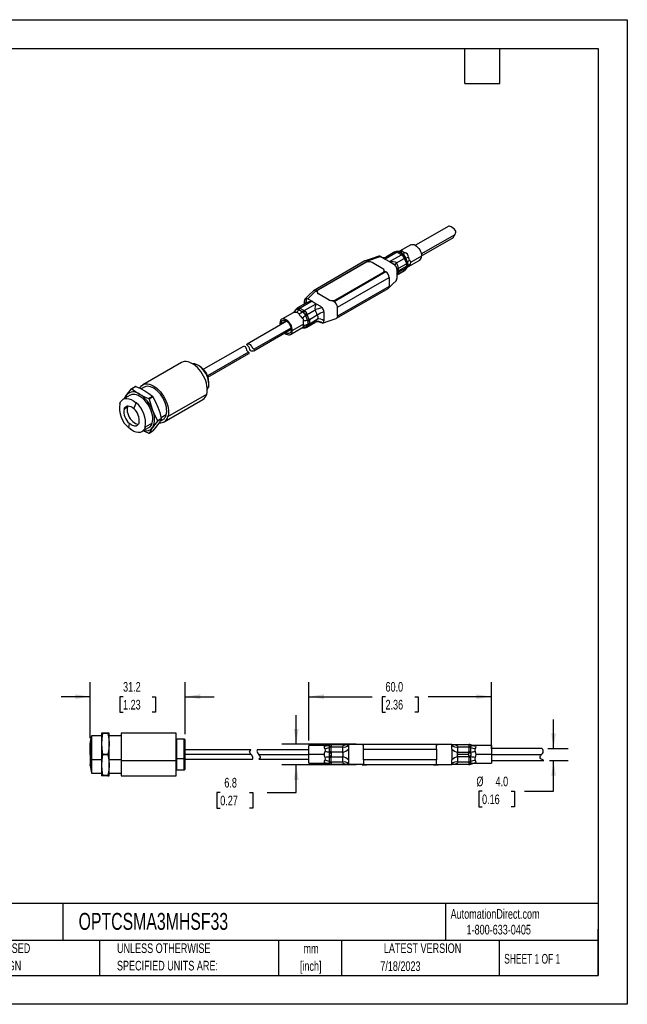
# Model space of a CAD drawing. Header units: millimetres. Extents: x 0 to 419, y 0 to 324.
# Tile 2 of 2: x 219 to 419, y 0 to 324. Entities that reach past the tile are written whole.
import ezdxf

# ---------------------------------------------------------------- set-up
doc = ezdxf.new("R2010")
doc.units = ezdxf.units.MM
doc.header["$LTSCALE"] = 1.5
doc.linetypes.add('CENTERX2', pattern=[20.32, 12.7, -2.54, 2.54, -2.54])
doc.layers.add('DIMENSIONS', color=140, linetype='Continuous', lineweight=25)
doc.layers.add('TEXT', color=140, linetype='Continuous', lineweight=25)
doc.styles.add('SLDTEXTSTYLE0', font='TXT', dxfattribs={"width": 0.7})
doc.styles.add('SLDTEXTSTYLE2', font='TXT', dxfattribs={"width": 0.65})
doc.dimstyles.new('SLDDIMSTYLE0', dxfattribs={"dimtxt": 3.237012, "dimasz": 4.953, "dimexe": 0, "dimexo": 0.0625, "dimgap": 0.809253, "dimtad": 0, "dimtih": 1, "dimtoh": 1, "dimrnd": 1e-09, "dimzin": 4, "dimdsep": 46, "dimtxsty": 'SLDTEXTSTYLE0', "dimsah": 1, "dimcen": 0.09, "dimadec": 0, "dimazin": 1, "dimtfac": 1, "dimtmove": 0, "dimatfit": 0, "dimfxl": 0, "dimfrac": 2, "dimtolj": 1, "dimtzin": 12, "dimarcsym": 0})
doc.dimstyles.new('SLDDIMSTYLE3', dxfattribs={"dimtxt": 3.237012, "dimasz": 4.953, "dimexe": 0, "dimexo": 0.0625, "dimgap": 0.809253, "dimtad": 0, "dimtih": 1, "dimtoh": 1, "dimrnd": 1e-09, "dimzin": 12, "dimdsep": 46, "dimtxsty": 'SLDTEXTSTYLE0', "dimsah": 1, "dimcen": 0.09, "dimadec": 0, "dimazin": 3, "dimtfac": 1, "dimtmove": 0, "dimatfit": 0, "dimfxl": 0, "dimfrac": 2, "dimtolj": 1, "dimtzin": 12, "dimarcsym": 0})
doc.dimstyles.new('SLDDIMSTYLE4', dxfattribs={"dimtxt": 3.237012, "dimasz": 4.953, "dimexe": 0, "dimexo": 0.0625, "dimgap": 0.809253, "dimtad": 0, "dimtih": 1, "dimtoh": 1, "dimrnd": 1e-09, "dimzin": 4, "dimdsep": 46, "dimtxsty": 'SLDTEXTSTYLE0', "dimsah": 1, "dimcen": 0.09, "dimadec": 0, "dimazin": 1, "dimtfac": 1, "dimtofl": 0, "dimtmove": 0, "dimatfit": 3, "dimfxl": 0, "dimfrac": 2, "dimtolj": 1, "dimtzin": 12, "dimarcsym": 0})

# ---------------------------------------------------------------- blocks, each defined once
blk = doc.blocks.new('SW_NOTE_0_1')
at = {"layer": 'TEXT', "color": 0, "linetype": 'CENTERX2', "lineweight": 18, "char_height": 3.175, "attachment_point": 2, "style": 'SLDTEXTSTYLE0'}
for s, insert in [('mm', (4.27, 4.09)), ('[inch]', (4.14, -1.64))]:
    blk.add_mtext(s, dxfattribs=dict(at, insert=insert))
blk = doc.blocks.new('SW_NOTE_0_2')
at = {"layer": 'TEXT', "color": 0, "linetype": 'CENTERX2', "lineweight": 18, "char_height": 3.175, "attachment_point": 1, "style": 'SLDTEXTSTYLE0'}
for s, insert in [('UNLESS OTHERWISE', (0, 4.09)), ('SPECIFIED UNITS ARE:', (0, -1.64))]:
    blk.add_mtext(s, dxfattribs=dict(at, insert=insert))
blk = doc.blocks.new('SW_NOTE_0_6')
at = {"layer": 'TEXT', "color": 0, "linetype": 'CENTERX2', "lineweight": 18, "char_height": 3.175, "attachment_point": 1, "style": 'SLDTEXTSTYLE0'}
for s, insert in [('METRIC UNITS USED', (0, 4.09)), ('FOR PART DESIGN', (0, -1.64))]:
    blk.add_mtext(s, dxfattribs=dict(at, insert=insert))
blk = doc.blocks.new('_D_3')
at = {"layer": 'DIMENSIONS'}
for p, q in [((242.63, 87.58), (242.63, 105.96)), ((273.82, 88.91), (273.82, 105.96)), ((242.63, 101.19), (233.11, 101.19)), ((253.42, 101.19), (252.33, 101.19)), ((252.33, 101.19), (252.33, 96.05)), ((263.03, 101.19), (264.12, 101.19)), ((264.12, 101.19), (264.12, 96.05)), ((273.82, 101.19), (283.34, 101.19)), ((252.33, 96.05), (253.42, 96.05)), ((264.12, 96.05), (263.03, 96.05))]:
    blk.add_line(p, q, dxfattribs=at)
for points in [[(242.63, 101.19), (237.68, 101.96), (237.68, 100.43)], [(273.82, 101.19), (278.77, 100.43), (278.77, 101.96)]]:
    blk.add_solid(points, dxfattribs=at)
at = {"layer": 'DIMENSIONS', "char_height": 3.175, "attachment_point": 1, "style": 'SLDTEXTSTYLE0'}
for s, insert in [('31.2', (253.42, 106.01)), ('1.23', (253.42, 100.14))]:
    blk.add_mtext(s, dxfattribs=dict(at, insert=insert))
blk = doc.blocks.new('_D_4')
at = {"layer": 'DIMENSIONS'}
for p, q in [((314.46, 86.72), (314.46, 105.96)), ((374.46, 84.08), (374.46, 105.96)), ((314.46, 101.19), (335.26, 101.19)), ((339.65, 101.19), (338.56, 101.19)), ((338.56, 101.19), (338.56, 96.05)), ((349.27, 101.19), (350.36, 101.19)), ((350.36, 101.19), (350.36, 96.05)), ((374.46, 101.19), (353.65, 101.19)), ((338.56, 96.05), (339.65, 96.05)), ((350.36, 96.05), (349.27, 96.05)), ((314.46, 84.08), (314.46, 84.43))]:
    blk.add_line(p, q, dxfattribs=at)
for points in [[(314.46, 101.19), (319.41, 100.43), (319.41, 101.96)], [(374.46, 101.19), (369.51, 101.96), (369.51, 100.43)]]:
    blk.add_solid(points, dxfattribs=at)
at = {"layer": 'DIMENSIONS', "char_height": 3.175, "attachment_point": 1, "style": 'SLDTEXTSTYLE0'}
for s, insert in [('60.0', (339.65, 106.01)), ('2.36', (339.65, 100.14))]:
    blk.add_mtext(s, dxfattribs=dict(at, insert=insert))
blk = doc.blocks.new('_D_5')
at = {"layer": 'DIMENSIONS'}
for p, q in [((394.87, 84.17), (394.87, 93.7)), ((392.99, 84.17), (399.64, 84.17)), ((393.55, 80.17), (399.64, 80.17)), ((394.87, 70.07), (394.87, 80.17)), ((371.38, 70.07), (370.29, 70.07)), ((370.29, 70.07), (370.29, 64.93)), ((381, 70.07), (382.09, 70.07)), ((382.09, 70.07), (382.09, 64.93)), ((385.35, 70.07), (394.87, 70.07)), ((370.29, 64.93), (371.38, 64.93)), ((382.09, 64.93), (381, 64.93))]:
    blk.add_line(p, q, dxfattribs=at)
for points in [[(394.87, 84.17), (395.63, 89.13), (394.11, 89.13)], [(394.87, 80.17), (394.11, 75.22), (395.63, 75.22)]]:
    blk.add_solid(points, dxfattribs=at)
at = {"layer": 'DIMENSIONS', "char_height": 3.175, "attachment_point": 1, "style": 'SLDTEXTSTYLE0'}
for s, insert in [('%%c', (369.54, 74.89)), ('4.0', (375.82, 74.89)), ('0.16', (371.38, 69.02))]:
    blk.add_mtext(s, dxfattribs=dict(at, insert=insert))
blk = doc.blocks.new('_D_6')
at = {"layer": 'DIMENSIONS'}
for p, q in [((310.33, 85.57), (310.33, 95.1)), ((330.05, 85.57), (305.56, 85.57)), ((330.05, 78.77), (305.56, 78.77)), ((310.33, 69.66), (310.33, 78.77)), ((285.35, 69.66), (284.26, 69.66)), ((284.26, 69.66), (284.26, 64.51)), ((294.97, 69.66), (296.05, 69.66)), ((296.05, 69.66), (296.05, 64.51)), ((300.8, 69.66), (310.33, 69.66)), ((284.26, 64.51), (285.35, 64.51)), ((296.05, 64.51), (294.97, 64.51))]:
    blk.add_line(p, q, dxfattribs=at)
for points in [[(310.33, 85.57), (311.09, 90.53), (309.56, 90.53)], [(310.33, 78.77), (309.56, 73.82), (311.09, 73.82)]]:
    blk.add_solid(points, dxfattribs=at)
at = {"layer": 'DIMENSIONS', "char_height": 3.175, "attachment_point": 1, "style": 'SLDTEXTSTYLE0'}
for s, insert in [('6.8', (286.69, 74.48)), ('0.27', (285.35, 68.61))]:
    blk.add_mtext(s, dxfattribs=dict(at, insert=insert))

msp = doc.modelspace()

# ---------------------------------------------------------------- linework, layer by layer
at = {"color": 7, "linetype": 'Continuous'}
for p, q in [((0.004, 323.854), (419.104, 323.854)), ((419.104, 323.854), (419.104, 0.004)), ((419.104, 0.004), (0.004, 0.004))]:
    msp.add_line(p, q, dxfattribs=at)
for p, q in [((360.445, 255.979), (349.484, 249.651)), ((351.407, 246.819), (362.505, 253.226)), ((347.984, 249.824), (344.26, 247.675)), ((351.484, 246.187), (361.962, 252.236)), ((343.47, 247.366), (339.548, 245.101)), ((342.671, 247.446), (339.963, 245.882)), ((340.936, 244.3), (344.858, 246.564)), ((343.622, 247.33), (344.795, 246.652)), ((343.724, 247.62), (343.631, 247.63)), ((344.062, 247.494), (343.656, 247.628)), ((343.765, 247.621), (343.726, 247.619)), ((345.307, 246.775), (344.062, 247.494)), ((345.767, 246.41), (345.307, 246.775)), ((346.008, 246.11), (345.767, 246.41)), ((351.485, 246.129), (347.865, 244.039)), ((332.916, 244.489), (315.945, 234.692)), ((316.695, 234.618), (333.665, 244.415)), ((333.17, 243.966), (317.614, 234.985)), ((338.12, 245.925), (333.665, 244.415)), ((334.019, 244.211), (333.665, 244.415)), ((338.827, 241.925), (335.292, 243.966)), ((337.544, 246.061), (337.468, 246.025)), ((338.12, 245.925), (339.548, 245.101)), ((339.548, 245.101), (340.936, 244.3)), ((340.936, 244.3), (342.363, 243.476)), ((343.28, 243.869), (345.838, 245.346)), ((343.963, 242.074), (346.532, 243.557)), ((345.936, 245.233), (346.523, 243.721)), ((346.296, 245.545), (346.008, 246.11)), ((346.919, 243.941), (346.296, 245.545)), ((347.063, 243.389), (346.919, 243.941)), ((346.975, 242.797), (347.063, 243.068)), ((347.063, 243.068), (347.063, 243.389)), ((347.16, 242.652), (350.884, 244.801)), ((339.747, 240.904), (322.776, 231.107)), ((323.271, 231.72), (338.827, 240.7)), ((338.827, 240.619), (323.271, 231.638)), ((338.827, 240.7), (338.827, 240.619)), ((339.747, 240.904), (339.264, 241.183)), ((339.267, 241.231), (339.267, 241.313)), ((343.424, 241.639), (343.424, 238.699)), ((345.838, 241.263), (343.424, 239.869)), ((343.424, 239.806), (345.659, 241.097)), ((346.671, 242.809), (343.959, 241.243)), ((346.532, 242.25), (343.963, 240.767)), ((345.649, 241.091), (345.838, 241.263)), ((346.523, 242.2), (345.936, 241.365)), ((346.71, 242.297), (346.75, 242.334)), ((346.74, 242.325), (347.144, 242.644)), ((346.86, 242.521), (346.968, 242.715)), ((346.946, 242.706), (346.975, 242.797)), ((347.218, 242.7), (347.155, 242.661)), ((323.837, 229.27), (340.807, 239.067)), ((340.807, 239.067), (340.807, 236.128)), ((314.079, 232.046), (316.695, 234.618)), ((317.175, 234.341), (316.695, 234.618)), ((317.175, 234.373), (317.175, 234.291)), ((317.614, 233.761), (321.15, 231.72)), ((317.614, 233.679), (317.614, 233.761)), ((321.15, 231.638), (317.614, 233.679)), ((323.526, 225.644), (340.497, 235.441)), ((340.807, 236.128), (323.837, 226.331)), ((313.49, 230.6), (310.782, 229.037)), ((315.506, 231.222), (311.583, 228.958)), ((312.971, 228.157), (316.894, 230.421)), ((313.018, 230.327), (313.018, 231.434)), ((314.079, 232.046), (315.506, 231.222)), ((315.506, 231.222), (316.894, 230.421)), ((316.894, 230.421), (318.321, 229.597)), ((321.15, 231.72), (321.15, 231.638)), ((322.776, 231.107), (322.294, 231.386)), ((323.271, 231.638), (323.271, 231.72)), ((309.282, 227.482), (305.558, 225.332)), ((309.701, 227.808), (309.297, 227.489)), ((309.731, 227.836), (309.692, 227.799)), ((309.728, 227.803), (310.145, 228.396)), ((310.145, 228.396), (310.434, 228.567)), ((310.434, 228.567), (310.675, 228.589)), ((310.675, 228.589), (311.134, 228.485)), ((311.134, 228.485), (312.379, 227.766)), ((312.82, 228.193), (311.646, 228.87)), ((312.379, 227.766), (312.786, 227.37)), ((312.786, 227.37), (313.027, 227.07)), ((313.027, 227.07), (313.368, 226.536)), ((313.951, 226.938), (316.509, 228.414)), ((314.547, 225.261), (313.96, 226.774)), ((319.382, 227.76), (319.382, 224.82)), ((323.837, 226.331), (323.837, 229.27)), ((307.194, 224.66), (294.2, 217.159)), ((307.008, 224.78), (305.31, 223.8)), ((305.321, 223.579), (305.31, 223.8)), ((312.678, 223.726), (309.058, 221.637)), ((313.368, 226.536), (313.99, 224.932)), ((313.99, 223.614), (313.368, 222.728)), ((313.77, 222.688), (316.478, 224.251)), ((316.509, 224.332), (313.951, 222.855)), ((313.96, 222.906), (314.547, 223.741)), ((313.99, 224.932), (314.082, 224.35)), ((314.082, 224.028), (313.99, 223.614)), ((314.082, 224.35), (314.082, 224.028)), ((317.214, 226.632), (314.645, 225.149)), ((314.645, 223.843), (317.214, 225.326)), ((296.412, 215.479), (308.614, 222.523)), ((296.415, 214.974), (308.694, 222.062)), ((308.457, 220.309), (312.181, 222.459)), ((312.176, 222.468), (312.384, 222.591)), ((312.676, 222.513), (312.715, 222.514)), ((312.786, 222.505), (312.708, 222.531)), ((312.718, 222.513), (312.81, 222.503)), ((313.027, 222.527), (312.786, 222.505)), ((313.368, 222.728), (313.027, 222.527)), ((313.951, 222.855), (313.783, 222.696)), ((292.538, 216.199), (279.815, 208.855)), ((294.665, 214.471), (281.156, 206.672)), ((281.315, 206.256), (294.754, 214.015)), ((272.651, 211.07), (259.922, 203.721)), ((277.053, 210.616), (276.797, 210.651)), ((256.166, 202.435), (257.419, 203.158)), ((257.598, 203.174), (256.345, 202.451)), ((260.347, 202.985), (259.334, 202.4)), ((281.453, 203.007), (281.072, 202.787)), ((281.361, 202.745), (281.459, 202.984)), ((281.547, 203.237), (281.453, 203.007)), ((281.459, 202.984), (281.547, 203.237)), ((255.751, 200.332), (253.453, 199.005)), ((253.818, 199.216), (253.986, 199.507)), ((253.986, 199.507), (254.539, 200.338)), ((254.067, 199.36), (253.986, 199.507)), ((261.822, 199.288), (263.075, 200.011)), ((263.254, 199.789), (262.001, 199.066)), ((266.921, 191.596), (279.651, 198.945)), ((268.174, 193.316), (280.903, 200.665)), ((254.827, 196.392), (253.739, 195.764)), ((263, 191.19), (260.703, 189.864)), ((264.739, 192.007), (265.992, 192.731)), ((265.992, 192.492), (264.739, 191.769)), ((265.606, 191.819), (266.496, 192.333)), ((267.597, 193.843), (265.949, 192.892)), ((259.602, 188.353), (261.9, 189.679)), ((261.999, 187.873), (263.252, 188.597)), ((246.319, 88.324), (243.07, 88.324)), ((246.319, 89.174), (246.319, 85.673)), ((248.455, 89.175), (246.683, 89.175)), ((246.683, 89.028), (246.683, 89.174)), ((246.683, 89.174), (248.455, 89.174)), ((248.455, 89.028), (246.683, 89.028)), ((248.455, 89.028), (248.455, 89.174)), ((248.819, 85.673), (248.819, 89.174)), ((252.819, 88.324), (248.819, 88.324)), ((270.822, 89.174), (252.819, 89.174)), ((252.819, 89.174), (252.819, 80.216)), ((270.822, 80.216), (270.822, 89.174)), ((271.119, 87.174), (270.822, 87.472)), ((246.319, 85.673), (246.319, 78.673)), ((248.819, 78.673), (248.819, 85.673)), ((273.519, 87.174), (271.119, 87.174)), ((271.119, 80.775), (271.119, 87.174)), ((273.819, 87.001), (273.519, 87.174)), ((273.519, 80.775), (273.519, 87.174)), ((273.819, 80.824), (273.819, 87.001)), ((319.964, 85.074), (314.459, 85.074)), ((314.459, 82.174), (314.459, 85.074)), ((321.175, 85.314), (321.138, 85.153)), ((321.138, 85.153), (321.138, 84.957)), ((321.138, 84.957), (321.175, 84.506)), ((321.175, 84.506), (321.175, 82.981)), ((321.849, 85.474), (321.912, 85.474)), ((321.849, 83.106), (321.849, 84.543)), ((321.912, 85.474), (327.459, 85.474)), ((321.912, 84.674), (325.529, 84.674)), ((331.878, 85.474), (327.429, 85.474)), ((331.959, 85.574), (331.959, 85.474)), ((331.959, 85.574), (333.459, 85.574)), ((331.959, 85.474), (332.459, 85.474)), ((332.459, 83.974), (332.459, 85.474)), ((356.459, 85.474), (332.459, 85.474)), ((333.459, 85.474), (333.459, 85.574)), ((333.459, 85.574), (355.459, 85.574)), ((355.459, 85.574), (355.459, 85.474)), ((355.459, 85.574), (356.959, 85.574)), ((356.459, 83.974), (356.459, 85.474)), ((356.459, 85.474), (356.959, 85.474)), ((356.959, 85.474), (356.959, 85.574)), ((361.459, 85.474), (356.959, 85.474)), ((361.459, 85.474), (361.459, 85.474)), ((361.459, 85.474), (367.007, 85.474)), ((363.389, 84.674), (367.007, 84.674)), ((367.007, 85.474), (367.069, 85.474)), ((367.069, 84.543), (367.069, 83.106)), ((367.78, 85.153), (367.743, 85.314)), ((367.743, 84.506), (367.78, 84.957)), ((367.743, 82.981), (367.743, 84.506)), ((367.78, 84.957), (367.78, 85.153)), ((374.459, 85.074), (368.954, 85.074)), ((374.459, 85.074), (374.459, 82.174)), ((246.683, 82.027), (246.683, 82.319)), ((246.683, 82.319), (248.455, 82.319)), ((248.455, 82.027), (246.683, 82.027)), ((248.455, 82.027), (248.455, 82.319)), ((295.411, 83.674), (273.819, 83.674)), ((295.504, 82.174), (273.819, 82.174)), ((314.459, 83.674), (297.497, 83.674)), ((297.974, 82.174), (314.459, 82.174)), ((314.459, 79.274), (314.459, 82.174)), ((319.578, 82.174), (314.459, 82.174)), ((321.175, 82.981), (321.138, 82.371)), ((321.138, 82.371), (321.138, 81.978)), ((321.138, 81.978), (321.175, 81.367)), ((321.175, 81.367), (321.175, 79.842)), ((321.849, 79.806), (321.849, 81.243)), ((325.545, 82.974), (321.912, 82.974)), ((321.912, 81.374), (325.545, 81.374)), ((327.459, 83.974), (327.459, 80.374)), ((332.459, 83.974), (356.459, 83.974)), ((332.459, 80.374), (332.459, 83.974)), ((356.459, 83.974), (356.459, 80.374)), ((361.459, 83.974), (361.459, 80.374)), ((366.989, 82.174), (363.153, 82.174)), ((363.373, 82.974), (367.007, 82.974)), ((367.007, 81.374), (363.373, 81.374)), ((367.069, 81.243), (367.069, 79.806)), ((367.78, 82.371), (367.743, 82.981)), ((367.743, 81.367), (367.78, 81.978)), ((367.743, 79.842), (367.743, 81.367)), ((367.78, 81.978), (367.78, 82.371)), ((374.459, 82.174), (369.34, 82.174)), ((391.091, 84.174), (374.459, 84.174)), ((374.459, 82.174), (374.459, 79.274)), ((374.459, 82.174), (390.944, 82.174)), ((242.631, 78.531), (242.631, 78.67)), ((246.319, 80.453), (243.07, 80.453)), ((246.319, 78.673), (246.319, 75.174)), ((252.819, 80.453), (248.819, 80.453)), ((248.819, 75.174), (248.819, 78.673)), ((252.819, 80.216), (270.822, 80.216)), ((252.819, 80.216), (252.819, 75.174)), ((271.119, 80.775), (270.822, 80.692)), ((270.822, 75.174), (270.822, 80.216)), ((271.119, 77.174), (271.119, 80.775)), ((273.519, 80.775), (271.119, 80.775)), ((273.819, 80.824), (273.519, 80.775)), ((273.519, 77.174), (273.519, 80.775)), ((273.819, 77.348), (273.819, 80.824)), ((273.819, 80.674), (295.982, 80.674)), ((298.067, 80.674), (314.459, 80.674)), ((314.459, 79.274), (319.964, 79.274)), ((321.175, 79.842), (321.138, 79.392)), ((321.138, 79.392), (321.138, 79.195)), ((321.138, 79.195), (321.175, 79.035)), ((321.912, 78.874), (321.849, 78.874)), ((325.529, 79.674), (321.912, 79.674)), ((327.459, 78.874), (321.912, 78.874)), ((332.459, 78.874), (327.459, 78.874)), ((331.959, 78.874), (331.959, 78.774)), ((331.959, 78.774), (333.459, 78.774)), ((356.459, 80.374), (332.459, 80.374)), ((332.459, 80.374), (332.459, 78.874)), ((332.459, 78.874), (356.459, 78.874)), ((333.459, 78.774), (333.459, 78.874)), ((355.459, 78.774), (333.459, 78.774)), ((355.459, 78.874), (355.459, 78.774)), ((355.459, 78.774), (356.959, 78.774)), ((356.459, 78.874), (356.459, 80.374)), ((356.459, 78.874), (361.459, 78.874)), ((356.959, 78.774), (356.959, 78.874)), ((356.989, 78.874), (361.459, 78.874)), ((361.459, 78.874), (361.459, 78.874)), ((367.007, 78.874), (361.459, 78.874)), ((367.007, 79.674), (363.389, 79.674)), ((367.069, 78.874), (367.007, 78.874)), ((367.78, 79.392), (367.743, 79.842)), ((367.743, 79.035), (367.78, 79.195)), ((367.78, 79.195), (367.78, 79.392)), ((368.954, 79.274), (374.459, 79.274)), ((374.459, 80.174), (391.638, 80.174)), ((243.07, 76.024), (246.319, 76.024)), ((246.683, 75.32), (248.455, 75.32)), ((246.683, 75.32), (246.683, 75.174)), ((248.455, 75.174), (246.683, 75.174)), ((248.455, 75.174), (248.455, 75.32)), ((248.819, 76.024), (252.819, 76.024)), ((252.819, 75.174), (270.822, 75.174)), ((270.822, 76.877), (271.119, 77.174)), ((271.119, 77.174), (273.519, 77.174)), ((273.519, 77.174), (273.819, 77.348))]:
    msp.add_line(p, q)
at = {"flags": 128}
for points in [[(362.505, 253.226), (362.664, 253.593), (362.757, 253.994), (362.726, 254.346), (362.576, 254.662), (362.19, 255.068), (361.696, 255.422), (361.265, 255.685), (360.909, 255.885), (360.665, 255.993), (360.455, 255.984), (360.446, 255.977)], [(361.958, 252.244), (361.958, 252.234), (361.966, 252.284), (362.003, 252.367), (362.081, 252.502), (362.221, 252.727), (362.505, 253.226)], [(347.984, 249.824), (348.295, 249.939), (348.649, 249.953), (349.034, 249.866), (349.434, 249.681), (349.834, 249.404), (350.219, 249.047), (350.573, 248.624), (350.884, 248.15), (351.139, 247.644), (351.328, 247.125), (351.445, 246.614), (351.485, 246.129)], [(343.47, 247.366), (343.168, 247.485), (342.892, 247.51), (342.661, 247.44), (342.661, 247.44)], [(343.622, 247.33), (343.56, 247.351), (343.47, 247.366)], [(343.656, 247.628), (343.635, 247.631), (343.632, 247.63)], [(344.349, 247.723), (344.128, 247.632), (343.765, 247.621)], [(344.266, 247.665), (344.437, 247.766), (344.789, 247.866), (345.086, 247.825), (345.296, 247.653)], [(344.858, 246.564), (344.832, 246.616), (344.795, 246.652)], [(333.665, 244.415), (333.26, 244.556), (332.916, 244.489)], [(337.486, 246.049), (335.247, 245.289), (333.006, 244.53)], [(338.12, 245.925), (337.769, 246.059), (337.544, 246.061)], [(340.936, 244.3), (342.198, 244.355), (342.802, 244.238), (343.072, 244.087), (343.28, 243.869)], [(342.939, 242.947), (342.609, 243.301), (342.363, 243.476)], [(343.28, 243.869), (342.924, 243.545), (342.728, 243.252), (342.732, 243.168)], [(345.936, 245.233), (345.899, 245.289), (345.838, 245.346)], [(346.532, 243.557), (346.535, 243.65), (346.523, 243.721)], [(346.671, 242.809), (346.636, 243.171), (346.532, 243.557)], [(347.559, 244.838), (347.786, 244.467), (347.865, 244.039)], [(347.865, 244.039), (347.786, 243.602), (347.559, 243.185)], [(345.652, 241.093), (345.817, 241.203), (345.944, 241.31)], [(345.838, 241.263), (345.899, 241.322), (345.936, 241.365)], [(346.215, 241.605), (346.52, 242.018), (346.86, 242.521)], [(346.523, 242.2), (346.535, 242.227), (346.532, 242.25)], [(346.532, 242.25), (346.636, 242.495), (346.671, 242.809)], [(340.599, 235.519), (341.914, 236.812), (343.23, 238.106)], [(315.842, 234.614), (314.527, 233.321), (313.211, 232.027)], [(316.695, 234.618), (316.289, 234.759), (315.945, 234.692), (315.858, 234.593)], [(340.497, 235.441), (340.497, 235.441), (340.727, 235.706), (340.807, 236.128)], [(313.382, 230.532), (313.517, 230.645), (313.713, 231.099), (313.702, 231.643), (313.503, 232.182)], [(313.507, 230.631), (313.466, 230.586), (313.471, 230.589)], [(313.503, 232.182), (313.833, 232.155), (314.079, 232.046)], [(310.226, 228.529), (309.922, 228.115), (309.717, 227.813)], [(310.789, 229.041), (310.625, 228.93), (310.497, 228.823)], [(310.79, 229.04), (310.793, 229.042), (311.03, 229.117), (311.3, 229.088), (311.583, 228.958)], [(311.583, 228.958), (311.61, 228.906), (311.646, 228.87)], [(312.82, 228.193), (312.882, 228.172), (312.971, 228.157)], [(313.951, 226.938), (313.948, 226.845), (313.96, 226.774)], [(318.321, 229.597), (318.673, 229.325), (318.897, 229.068)], [(309.058, 221.637), (309.019, 222.121), (308.902, 222.633), (308.713, 223.152), (308.458, 223.658), (308.147, 224.132), (307.792, 224.555), (307.408, 224.912), (307.008, 225.188), (306.607, 225.374), (306.223, 225.461), (305.868, 225.447), (305.558, 225.332), (305.303, 225.12), (305.113, 224.82), (304.996, 224.444), (304.957, 224.004)], [(304.957, 224.004), (304.996, 223.52), (305.017, 223.403)], [(305.31, 223.8), (305.348, 224.186), (305.457, 224.513), (305.635, 224.765), (305.872, 224.932), (306.159, 225.007), (306.483, 224.987), (306.83, 224.872), (307.185, 224.667), (307.532, 224.382), (307.856, 224.028), (308.143, 223.621), (308.38, 223.18), (308.558, 222.723), (308.668, 222.27), (308.705, 221.841)], [(312.678, 223.726), (312.688, 224.203), (312.726, 224.729)], [(312.726, 223.076), (312.688, 223.341), (312.678, 223.726)], [(314.547, 225.261), (314.585, 225.205), (314.645, 225.149)], [(314.645, 223.843), (314.585, 223.783), (314.547, 223.741)], [(316.475, 224.256), (316.474, 224.254), (316.509, 224.332)], [(317.214, 225.326), (317.26, 225.377), (317.429, 225.629), (317.499, 225.813), (317.521, 225.981), (317.499, 226.144), (317.43, 226.318), (317.331, 226.476), (317.26, 226.573), (317.214, 226.632)], [(318.897, 224.072), (318.567, 224.099), (318.321, 224.208)], [(318.954, 224.084), (321.194, 224.844), (323.435, 225.603)], [(323.837, 226.331), (323.756, 225.909), (323.526, 225.644), (323.426, 225.625)], [(306.516, 220.805), (306.607, 220.729), (307.008, 220.453), (307.408, 220.267), (307.792, 220.18), (308.147, 220.194), (308.458, 220.309), (308.713, 220.521), (308.902, 220.821), (309.019, 221.197), (309.058, 221.637)], [(308.705, 221.841), (308.668, 221.455), (308.558, 221.128), (308.38, 220.876), (308.143, 220.709), (307.856, 220.634), (307.532, 220.654), (307.185, 220.769), (306.83, 220.974), (306.821, 220.981)], [(312.093, 222.41), (312.313, 222.501), (312.676, 222.513)], [(312.384, 222.591), (312.562, 222.733), (312.675, 222.858), (312.728, 222.969), (312.726, 223.076)], [(312.786, 222.505), (312.806, 222.503), (312.81, 222.503)], [(313.96, 222.906), (313.948, 222.878), (313.951, 222.855)], [(294.29, 216.704), (294.086, 216.916), (294.076, 217.036), (294.19, 217.153), (294.455, 217.24), (294.787, 217.22), (295.15, 217.035), (295.43, 216.729), (295.684, 216.319), (295.858, 216.038), (296.046, 215.805), (296.334, 215.543), (296.412, 215.479)], [(294.665, 214.471), (294.391, 214.713), (294.242, 214.889), (294.133, 215.077), (294.05, 215.29), (293.941, 215.663), (293.789, 216.028), (293.602, 216.236), (293.342, 216.349), (292.979, 216.352), (292.539, 216.198)], [(296.412, 215.479), (296.597, 215.287), (296.618, 215.185), (296.568, 215.09), (296.448, 214.993), (296.143, 214.86), (295.753, 214.808), (295.472, 214.87), (295.247, 215.036), (295.071, 215.344), (294.915, 215.853), (294.827, 216.087), (294.706, 216.294), (294.523, 216.502), (294.29, 216.704)], [(294.752, 214.017), (294.867, 214.115), (294.881, 214.23), (294.735, 214.411), (294.665, 214.471)], [(280.903, 200.665), (281.039, 201.287), (281.098, 201.967), (281.079, 202.695), (280.983, 203.46), (280.81, 204.25), (280.563, 205.051), (280.247, 205.851), (279.867, 206.639), (279.428, 207.4), (278.937, 208.124), (278.402, 208.798), (277.832, 209.413), (277.235, 209.959), (276.621, 210.426), (276, 210.808), (275.381, 211.098), (274.774, 211.292), (274.189, 211.388), (273.635, 211.382), (273.121, 211.276), (272.654, 211.071), (272.651, 211.07)], [(281.453, 203.007), (281.562, 203.54), (281.594, 204.131), (281.546, 204.767), (281.42, 205.432), (281.22, 206.112), (280.948, 206.793), (280.613, 207.458), (280.22, 208.092), (279.778, 208.683), (279.299, 209.216), (278.792, 209.68), (278.268, 210.063), (277.739, 210.359), (277.218, 210.559), (276.716, 210.661), (276.256, 210.661)], [(258.913, 202.621), (259.163, 203.031), (259.513, 203.422), (259.925, 203.723), (260.391, 203.928), (260.906, 204.034), (261.46, 204.039), (262.045, 203.944), (262.652, 203.75), (263.27, 203.459), (263.892, 203.077), (264.506, 202.61), (265.102, 202.065), (265.673, 201.45), (266.207, 200.775), (266.698, 200.051), (267.137, 199.29), (267.518, 198.503), (267.834, 197.702), (268.08, 196.901), (268.253, 196.112), (268.35, 195.347), (268.369, 194.618), (268.31, 193.938), (268.174, 193.316)], [(254.539, 200.338), (255.292, 201.351), (256.166, 202.435)], [(256.345, 202.451), (257.515, 201.557), (258.826, 200.721)], [(257.598, 203.174), (259.145, 202.499), (260.594, 201.741)], [(267.597, 193.843), (267.72, 194.414), (267.769, 195.039), (267.744, 195.71), (267.646, 196.414), (267.475, 197.139), (267.234, 197.873), (266.929, 198.604), (266.563, 199.318), (266.144, 200.004), (265.678, 200.65), (265.173, 201.244), (264.638, 201.777), (264.083, 202.24), (263.516, 202.625), (262.948, 202.924), (262.388, 203.133), (261.845, 203.249), (261.33, 203.269), (260.85, 203.193), (260.414, 203.022), (260.347, 202.985)], [(260.594, 201.741), (261.895, 200.912), (263.075, 200.011)], [(281.1, 202.271), (281.268, 202.542), (281.453, 203.007)], [(252.353, 197.494), (252.612, 198.123), (252.991, 198.643), (253.458, 199.008), (254.028, 199.231), (254.651, 199.292), (255.346, 199.194), (256.055, 198.944), (256.798, 198.535), (257.744, 197.798)], [(263, 191.19), (263.123, 191.76), (263.173, 192.386), (263.148, 193.057), (263.049, 193.761), (262.878, 194.486), (262.638, 195.22), (262.332, 195.95), (261.967, 196.665), (261.547, 197.35), (261.081, 197.996), (260.577, 198.591), (260.042, 199.124), (259.487, 199.587), (258.92, 199.971), (258.352, 200.271), (257.792, 200.48), (257.249, 200.596), (256.734, 200.616), (256.254, 200.54), (255.818, 200.369), (255.751, 200.332)], [(256.94, 195.944), (257.372, 196.974), (257.744, 197.798)], [(258.826, 200.721), (260.263, 199.969), (261.822, 199.288)], [(262.001, 199.066), (262.491, 197.206), (263.112, 195.388)], [(263.254, 199.789), (264.122, 198.147), (264.88, 196.408)], [(253.739, 195.764), (253.896, 196.142), (254.118, 196.446), (254.4, 196.665), (254.734, 196.795), (255.109, 196.831), (255.516, 196.773), (255.943, 196.621), (256.378, 196.382), (256.94, 195.944)], [(254.827, 196.392), (254.739, 195.933), (254.729, 195.419), (254.797, 194.866), (254.942, 194.291), (255.158, 193.711), (255.44, 193.143), (255.778, 192.605), (256.163, 192.113), (256.582, 191.683), (257.023, 191.327), (257.473, 191.056), (257.918, 190.878), (258.344, 190.799), (258.505, 190.796)], [(255.038, 196.861), (254.99, 196.782), (254.827, 196.392)], [(263.112, 195.388), (263.864, 193.662), (264.739, 192.007)], [(264.88, 196.408), (265.497, 194.605), (265.992, 192.731)], [(258.695, 191.235), (258.538, 190.858), (258.316, 190.554), (258.034, 190.335), (257.701, 190.205), (257.325, 190.169), (256.918, 190.227), (256.491, 190.379), (256.057, 190.618), (255.495, 191.056)], [(264.739, 191.769), (263.87, 190.694), (263.112, 189.672)], [(265.992, 192.492), (265.501, 191.635), (264.879, 190.693)], [(255.311, 189.56), (255.394, 190.383), (255.495, 191.056)], [(260.703, 189.864), (260.439, 189.227), (260.064, 188.715), (259.589, 188.346), (259.028, 188.127), (258.394, 188.066), (257.709, 188.164), (256.989, 188.42), (256.257, 188.823), (255.311, 189.56)], [(261.821, 187.857), (260.273, 188.533), (260.085, 188.631)], [(263.112, 189.672), (262.494, 188.738), (261.999, 187.873)], [(264.879, 190.693), (264.127, 189.68), (263.252, 188.597)], [(242.631, 85.679), (242.849, 87.027), (243.07, 88.079)], [(243.07, 88.304), (243.07, 88.312), (243.07, 88.079)], [(243.07, 88.079), (243.07, 87.461), (243.07, 86.858), (243.07, 86.123), (243.07, 85.275), (243.07, 84.339), (243.07, 83.342), (243.07, 82.312), (243.07, 81.373), (243.07, 80.453)], [(246.683, 89.175), (246.416, 89.175), (246.319, 89.174)], [(246.319, 89.174), (246.415, 89.174), (246.683, 89.174)], [(246.683, 89.028), (246.416, 87.364), (246.319, 85.673)], [(248.455, 89.175), (248.722, 89.175), (248.819, 89.174)], [(248.819, 89.174), (248.724, 89.174), (248.455, 89.174)], [(248.455, 89.028), (248.722, 87.364), (248.819, 85.673)], [(242.631, 85.812), (242.631, 85.817), (242.631, 85.679)], [(242.631, 83.196), (242.631, 83.762), (242.631, 84.298), (242.631, 84.76), (242.631, 85.161), (242.631, 85.467), (242.631, 85.687), (242.631, 85.803)], [(242.631, 85.679), (242.631, 85.457), (242.631, 85.143), (242.631, 84.744), (242.631, 84.273), (242.631, 83.741), (242.631, 83.166), (242.631, 82.562), (242.631, 81.947), (242.631, 81.153)], [(246.319, 85.673), (246.415, 83.996), (246.683, 82.319)], [(248.819, 85.673), (248.724, 83.996), (248.455, 82.319)], [(319.828, 84.022), (319.641, 84.38), (319.578, 84.685), (319.641, 84.908), (319.828, 85.034)], [(319.828, 85.034), (319.929, 85.065), (319.963, 85.074), (319.963, 85.074)], [(321.206, 85.344), (320.597, 85.142), (319.963, 85.074)], [(321.817, 85.474), (321.501, 85.441), (321.199, 85.341)], [(321.912, 84.674), (321.867, 84.603), (321.849, 84.543)], [(325.529, 84.674), (325.652, 84.917), (325.845, 85.103), (326.349, 85.325), (327.459, 85.474)], [(327.459, 85.474), (327.459, 85.39), (327.459, 85.234)], [(327.459, 85.474), (327.459, 85.474)], [(327.459, 85.234), (327.459, 84.997), (327.459, 84.569), (327.459, 84.076), (327.459, 83.974)], [(361.459, 85.234), (361.459, 85.434), (361.459, 85.474)], [(361.459, 85.474), (362.569, 85.325), (363.074, 85.103), (363.267, 84.917), (363.389, 84.674)], [(361.459, 83.974), (361.459, 84.351), (361.459, 84.806), (361.459, 85.17), (361.459, 85.234)], [(367.069, 84.543), (367.051, 84.603), (367.007, 84.674)], [(367.719, 85.341), (367.417, 85.441), (367.101, 85.474)], [(368.956, 85.074), (368.322, 85.142), (367.713, 85.344)], [(368.956, 85.074), (368.989, 85.065), (369.09, 85.034)], [(369.09, 85.034), (369.277, 84.909), (369.34, 84.686), (369.278, 84.38), (369.09, 84.022)], [(242.631, 82.174), (242.631, 82.402), (242.631, 83.196)], [(242.631, 81.153), (242.631, 80.587), (242.631, 80.051), (242.631, 79.589), (242.631, 79.188), (242.631, 78.882), (242.631, 78.662), (242.631, 78.546), (242.631, 78.537)], [(246.683, 82.027), (246.416, 80.363), (246.319, 78.673)], [(248.455, 82.027), (248.722, 80.363), (248.819, 78.673)], [(295.504, 82.174), (295.179, 82.603), (295.059, 82.833), (295.017, 83.027), (295.044, 83.204), (295.182, 83.444), (295.35, 83.616), (295.417, 83.672), (295.411, 83.667)], [(295.982, 80.694), (295.978, 80.687), (296.026, 80.815), (296.072, 81.093), (296.038, 81.347), (295.915, 81.622), (295.608, 82.047), (295.504, 82.174)], [(297.497, 83.654), (297.5, 83.662), (297.452, 83.534), (297.406, 83.256), (297.44, 83.002), (297.563, 82.727), (297.87, 82.302), (297.974, 82.174)], [(297.974, 82.174), (298.299, 81.746), (298.419, 81.515), (298.461, 81.322), (298.435, 81.145), (298.296, 80.904), (298.128, 80.733), (298.061, 80.677), (298.067, 80.682)], [(319.578, 82.174), (319.641, 82.703), (319.828, 83.186)], [(319.828, 81.162), (319.64, 81.647), (319.578, 82.174)], [(321.849, 83.106), (321.867, 83.045), (321.912, 82.974)], [(321.912, 81.374), (321.867, 81.303), (321.849, 81.243)], [(366.989, 82.174), (366.994, 82.589), (367.007, 82.974)], [(367.007, 81.374), (366.994, 81.76), (366.989, 82.174)], [(367.007, 82.974), (367.051, 83.045), (367.069, 83.106)], [(367.069, 81.243), (367.051, 81.303), (367.007, 81.374)], [(369.09, 83.186), (369.277, 82.705), (369.34, 82.174)], [(369.34, 82.174), (369.278, 81.646), (369.09, 81.162)], [(391.638, 80.18), (391.643, 80.178), (391.565, 80.221), (391.322, 80.361), (390.721, 80.797), (390.515, 81.069), (390.46, 81.252), (390.479, 81.454), (390.597, 81.71), (390.944, 82.174)], [(390.944, 82.174), (391.194, 82.488), (391.41, 82.828), (391.506, 83.141), (391.492, 83.435), (391.345, 83.808), (391.165, 84.071), (391.083, 84.171), (391.091, 84.163)], [(242.631, 78.67), (242.631, 78.892), (242.631, 78.906)], [(243.07, 80.453), (243.07, 79.5), (243.07, 78.596), (243.07, 77.818), (243.07, 77.142), (243.07, 76.626), (243.07, 76.256), (243.07, 76.061), (243.07, 76.045)], [(246.319, 78.673), (246.415, 76.997), (246.683, 75.32)], [(248.819, 78.673), (248.724, 76.997), (248.455, 75.32)], [(319.828, 79.315), (319.641, 79.441), (319.578, 79.662), (319.641, 79.969), (319.828, 80.327)], [(319.963, 79.274), (319.929, 79.284), (319.828, 79.315)], [(319.963, 79.274), (320.597, 79.207), (321.206, 79.005)], [(321.199, 79.008), (321.501, 78.908), (321.817, 78.874)], [(321.849, 79.806), (321.867, 79.745), (321.912, 79.674)], [(327.459, 78.874), (326.349, 79.024), (325.845, 79.245), (325.652, 79.432), (325.529, 79.674)], [(327.459, 80.374), (327.459, 79.998), (327.459, 79.543), (327.459, 79.178), (327.459, 79.115)], [(327.459, 79.115), (327.459, 78.915), (327.459, 78.874)], [(327.459, 78.874), (327.459, 78.874)], [(361.459, 79.115), (361.459, 79.352), (361.459, 79.779), (361.459, 80.272), (361.459, 80.374)], [(363.389, 79.674), (363.267, 79.432), (363.074, 79.245), (362.569, 79.024), (361.459, 78.874)], [(361.459, 79.115), (361.459, 78.915), (361.459, 78.874)], [(367.007, 79.674), (367.051, 79.745), (367.069, 79.806)], [(367.101, 78.874), (367.417, 78.908), (367.719, 79.008)], [(367.713, 79.005), (368.322, 79.207), (368.956, 79.274)], [(369.09, 79.315), (368.99, 79.284), (368.956, 79.274), (368.956, 79.274)], [(369.09, 80.327), (369.277, 79.971), (369.34, 79.663), (369.278, 79.441), (369.09, 79.315)], [(246.683, 75.174), (246.416, 75.174), (246.319, 75.174)], [(248.455, 75.174), (248.722, 75.174), (248.819, 75.174)]]:
    msp.add_lwpolyline(points, dxfattribs=at)
for centre, radius, start, end in [((343.436, 246.054), 1.587, 82.9421, 119.35829), ((343.921, 247.271), 0.46, 128.79166, 168.14788), ((344.137, 246.622), 0.875, 94.87426, 126.03891), ((344.37, 249.973), 2.498, 262.92302, 291.77231), ((345.291, 245.718), 1.057, 89.09429, 117.94486), ((345.065, 245.035), 1.543, 62.94989, 97.69326), ((343.299, 244.308), 2.743, 22.23198, 55.35716), ((346.201, 248.432), 1.193, 220.72959, 259.27579), ((344.616, 248.441), 1.804, 292.53834, 319.05904), ((345.485, 245.593), 1.738, 4.10871, 73.48044), ((350.105, 245.953), 1.391, 304.05635, 7.25583), ((334.231, 241.919), 2.306, 62.60967, 117.39033), ((339.079, 247.486), 1.831, 239.97103, 299.16032), ((343.123, 243.675), 3.85, 145.09477, 158.2464), ((341.121, 241.53), 2.305, 2.71568, 37.93798), ((334.234, 239.402), 10.089, 15.35459, 26.27879), ((344.501, 246.043), 1.508, 332.42811, 2.51681), ((344.902, 246.789), 1.868, 303.60104, 318.25885), ((344.59, 257.253), 11.831, 278.29118, 282.83513), ((345.551, 245.933), 2.416, 293.70728, 304.46372), ((346.264, 241.781), 1.796, 63.56904, 81.41407), ((345.603, 243.435), 1.506, 308.09298, 345.87092), ((349.526, 242.757), 2.864, 133.37391, 155.57341), ((347.939, 242.1), 1.15, 109.29948, 146.84544), ((348.597, 245.747), 1.379, 181.2177, 221.19366), ((351.544, 240.023), 5.087, 141.55653, 148.24213), ((338.595, 241.313), 0.655, 290.78342, 69.21658), ((338.516, 241.306), 0.754, 294.37466, 354.3052), ((338.504, 238.962), 2.305, 2.60548, 57.39452), ((345.21, 238.337), 3.939, 108.46743, 117.42402), ((344.782, 239.466), 1.538, 122.21013, 152.08088), ((337.392, 244.662), 7.638, 322.14864, 329.33804), ((333.438, 241.706), 10.531, 357.47861, 1.99795), ((340.141, 240.975), 3.827, 356.89104, 4.02207), ((345.812, 241.464), 0.203, 277.37281, 310.68764), ((345.53, 242.12), 0.858, 298.26569, 323.07027), ((344.365, 243.037), 2.34, 312.44334, 322.25688), ((345.979, 243.105), 1.056, 300.97747, 332.81036), ((348.577, 240.476), 2.607, 121.42553, 135.06944), ((342.662, 238.644), 0.764, 315.14643, 4.1639), ((317.925, 234.366), 0.754, 185.6948, 245.62534), ((317.847, 234.373), 0.655, 110.78342, 249.21658), ((313.669, 231.544), 0.66, 104.60611, 189.56428), ((311.458, 230.674), 1.735, 351.47233, 25.96514), ((316.026, 226.012), 5.237, 95.6965, 118.92496), ((319.706, 228.841), 3.225, 150.67262, 187.61014), ((322.21, 233.767), 2.306, 242.60967, 297.39033), ((322.21, 233.685), 2.306, 242.60967, 297.39033), ((321.534, 229.166), 2.305, 2.60548, 57.39452), ((310.011, 225.272), 2.316, 78.7506, 108.21092), ((307.859, 229.661), 2.612, 314.67542, 331.05358), ((310.895, 228.029), 0.834, 142.60282, 153.89918), ((312.075, 227.098), 2.338, 132.43885, 142.26143), ((310.704, 228.636), 0.279, 137.73267, 194.26998), ((308.309, 229.79), 3.112, 313.79164, 335.19479), ((310.516, 226.848), 0.698, 25.65021, 94.35517), ((311.801, 227.121), 1.85, 96.74799, 127.48581), ((312.511, 227.19), 1.89, 117.21899, 136.74461), ((309.82, 231.349), 4.403, 287.5082, 305.53211), ((315.635, 229.49), 5.063, 207.52923, 230.05992), ((313.919, 226.617), 1.922, 124.90594, 143.27528), ((317.65, 226.638), 4.919, 162.01168, 171.43569), ((311.836, 226.241), 2.227, 18.24011, 59.34903), ((312.244, 218.311), 8.794, 78.80301, 84.88991), ((311.118, 233), 6.844, 289.1861, 294.53386), ((321.022, 216.616), 12.632, 99.68213, 110.9319), ((326.141, 231.196), 10.025, 196.11007, 207.08091), ((321.003, 221.998), 5.986, 105.71297, 129.26592), ((317.154, 227.678), 2.229, 2.09606, 38.55761), ((320.657, 217.828), 11.356, 129.93183, 136.75722), ((311.816, 224.882), 0.922, 350.44481, 51.96655), ((315.152, 213.633), 11.359, 95.86885, 102.33302), ((314.524, 220.598), 3.062, 100.04739, 125.97806), ((311.875, 229.138), 4.709, 296.69406, 304.57654), ((314.026, 224.739), 1.126, 268.16576, 297.55227), ((312.005, 226.411), 2.926, 315.2265, 334.45954), ((314.645, 224.787), 0.944, 233.43068, 270.02507), ((313.443, 224.496), 1.368, 331.47476, 28.52524), ((317.362, 222.647), 1.831, 59.97103, 119.16032), ((324.65, 219.302), 9.569, 140.98637, 148.28996), ((317.518, 222.502), 2.09, 48.70382, 118.87807), ((317.899, 223.363), 2.079, 44.52118, 109.23286), ((318.731, 224.711), 0.66, 284.60534, 9.56507), ((313.081, 221.185), 1.569, 79.4763, 116.3547), ((313.005, 224.079), 1.587, 262.9421, 299.35829), ((313.003, 224.059), 1.533, 270.89889, 308.22472), ((313.307, 224.007), 1.281, 272.73392, 300.69367), ((275.11, 204.374), 6.537, 349.97875, 72.70615), ((256.878, 198.337), 3.078, 50.74381, 139.45012), ((256.541, 199.236), 3.221, 93.50107, 96.69287), ((257.794, 199.959), 3.221, 93.50107, 96.69287), ((257.323, 198.424), 3.379, 145.49181, 164.13107), ((252.225, 191.221), 8.585, 350.90043, 49.99412), ((253.03, 191.674), 10.744, 20.22309, 57.35612), ((251.828, 191.072), 12.938, 38.15805, 39.42116), ((253.081, 191.796), 12.938, 38.15805, 39.42116), ((278.148, 201.356), 2.841, 301.94883, 345.92446), ((260.831, 196.137), 8.587, 170.9056, 229.98896), ((258.86, 194.992), 5.178, 171.41922, 229.47842), ((253.576, 192.009), 5.177, 351.41134, 49.48013), ((257.397, 192.531), 6.389, 333.42561, 26.56016), ((260.587, 191.791), 2.487, 301.86326, 346.01003), ((257.198, 191.889), 7.541, 359.0878, 0.89797), ((265.625, 193.876), 2.61, 263.07233, 347.6163), ((258.451, 192.612), 7.541, 359.0878, 0.89797), ((265.184, 194.445), 2.487, 301.86326, 346.01003), ((260.991, 191.237), 2.636, 253.18528, 323.58443), ((261.624, 191.072), 3.221, 273.50107, 276.69287), ((263.284, 83.526), 20.773, 166.70221, 173.68342), ((319.953, 87.819), 2.788, 267.43812, 296.01519), ((318.894, 88.735), 4.804, 281.21053, 298.34989), ((321.927, 84.346), 1.129, 90.754, 134.31056), ((320.831, 82.913), 2.066, 58.4634, 81.45424), ((321.849, 83.982), 1.492, 90.00314, 116.83673), ((321.659, 81.824), 2.726, 86.00332, 100.21968), ((318.192, 85.074), 3.741, 353.86174, 6.13826), ((331.867, 83.885), 6.387, 172.89659, 188.19275), ((326.018, 86.597), 1.984, 255.74106, 316.58601), ((362.9, 86.597), 1.984, 223.41399, 284.25894), ((357.051, 83.885), 6.387, 351.80763, 7.10304), ((370.726, 85.074), 3.741, 173.86174, 186.13826), ((366.992, 84.346), 1.129, 45.68944, 89.246), ((368.087, 82.913), 2.066, 98.54576, 121.5366), ((367.069, 83.982), 1.492, 63.16327, 89.99686), ((367.259, 81.824), 2.726, 79.78032, 93.99668), ((368.966, 87.819), 2.788, 243.98481, 272.56188), ((370.024, 88.735), 4.804, 241.65011, 258.78947), ((319.229, 83.604), 0.731, 325.12259, 34.87741), ((321.628, 90.492), 7.524, 256.15776, 266.55028), ((321.628, 73.857), 7.524, 93.44972, 103.84224), ((319.229, 80.745), 0.731, 325.12167, 34.87833), ((323.654, 79.942), 3.498, 119.88032, 136.00377), ((323.654, 84.407), 3.498, 223.99623, 240.11968), ((322.025, 80.258), 2.853, 93.54513, 107.3333), ((322.025, 84.091), 2.853, 252.6667, 266.45487), ((303.715, 82.174), 18.214, 357.48266, 2.51734), ((331.868, 80.464), 6.387, 171.80763, 187.10304), ((325.439, 85.509), 2.537, 272.39818, 322.77668), ((324.01, 82.174), 1.731, 332.47291, 27.52709), ((325.439, 78.84), 2.537, 37.22332, 87.60182), ((363.479, 85.509), 2.537, 217.22332, 267.60182), ((363.479, 78.84), 2.537, 92.39818, 142.77668), ((365.526, 81.953), 2.383, 154.61824, 174.666), ((365.716, 82.448), 2.578, 186.09733, 204.61838), ((357.051, 80.464), 6.387, 352.89659, 8.19275), ((365.264, 79.942), 3.498, 43.99623, 60.11968), ((365.264, 84.407), 3.498, 299.88032, 316.00377), ((366.893, 80.258), 2.853, 72.6667, 86.45487), ((366.893, 84.091), 2.853, 273.54513, 287.3333), ((367.29, 90.492), 7.524, 273.44972, 283.84224), ((367.29, 73.857), 7.524, 76.15776, 86.55028), ((369.69, 83.604), 0.731, 145.11758, 214.88242), ((369.69, 80.745), 0.731, 145.1267, 214.8733), ((263.436, 80.835), 20.924, 186.30233, 193.23298), ((318.894, 75.614), 4.804, 61.65011, 78.78947), ((319.953, 76.53), 2.788, 63.98481, 92.56188), ((320.831, 81.435), 2.066, 278.54576, 301.5366), ((321.927, 80.003), 1.129, 225.68944, 269.246), ((321.659, 82.525), 2.726, 259.78032, 273.99668), ((321.849, 80.367), 1.492, 243.16327, 269.99686), ((318.192, 79.274), 3.741, 353.86174, 6.13826), ((326.018, 77.751), 1.984, 43.41413, 104.25892), ((362.9, 77.751), 1.984, 75.74108, 136.58586), ((370.726, 79.274), 3.741, 173.86174, 186.13826), ((368.087, 81.435), 2.066, 238.4634, 261.45424), ((366.992, 80.003), 1.129, 270.754, 314.31056), ((367.259, 82.525), 2.726, 266.00332, 280.21968), ((367.069, 80.367), 1.492, 270.00314, 296.83673), ((370.024, 75.614), 4.804, 101.21053, 118.34989), ((368.966, 76.53), 2.788, 87.43812, 116.01519)]:
    msp.add_arc(centre, radius, start, end)
at = {"layer": 'TEXT'}
for p, q in [((9.525, 314.325), (409.575, 314.325)), ((365.76, 302.895), (365.76, 314.325)), ((377.19, 302.895), (377.19, 314.325)), ((409.575, 314.325), (409.575, 9.525)), ((365.76, 302.895), (377.19, 302.895)), ((409.575, 33.189), (9.525, 33.189)), ((233.638, 33.189), (233.638, 20.955)), ((359.363, 33.189), (359.363, 20.955)), ((409.575, 9.525), (409.575, 24.765)), ((409.575, 20.955), (9.525, 20.955)), ((245.67, 20.955), (245.67, 9.525)), ((304.536, 20.955), (304.536, 9.525)), ((325.218, 20.955), (325.218, 9.525)), ((377.023, 20.955), (377.023, 9.525)), ((9.525, 9.525), (409.575, 9.525))]:
    msp.add_line(p, q, dxfattribs=at)

# ---------------------------------------------------------------- block references
at = {"layer": 'TEXT', "linetype": 'CENTERX2', "lineweight": 18}
for name, p in [('SW_NOTE_0_6', (192.718, 15.953)), ('SW_NOTE_0_2', (251.412, 15.953)), ('SW_NOTE_0_1', (310.929, 15.834))]:
    msp.add_blockref(name, p, dxfattribs=at)

# ---------------------------------------------------------------- texts
for s, insert, char_height, attachment_point, style in [('OPTCSMA3MHSF33', (238.812, 30.063), 5.55625, 1, 'SLDTEXTSTYLE0'), ('AutomationDirect.com', (361.042, 31.315), 3.175, 1, 'SLDTEXTSTYLE0'), ('1-800-633-0405', (366.287, 26.156), 3.175, 1, 'SLDTEXTSTYLE0'), ('LATEST VERSION', (351.828, 20.046), 3.175, 2, 'SLDTEXTSTYLE0'), ('SHEET 1 OF 1', (378.662, 16.577), 3.175, 1, 'SLDTEXTSTYLE2'), ('7/18/2023', (344.552, 14.146), 3.175, 2, 'SLDTEXTSTYLE0')]:
    msp.add_mtext(s, dxfattribs=dict(at, insert=insert, char_height=char_height, attachment_point=attachment_point, style=style))

# ---------------------------------------------------------------- dimensions: what is measured, and where the dimension line sits
at = {"layer": 'DIMENSIONS'}
for base, p1, p2, dimstyle, picture, middle in [((273.819, 101.194), (242.631, 85.679), (273.819, 87.001), 'SLDDIMSTYLE3', '_D_3', (258.225, 101.194)), ((374.459, 101.194), (314.459, 82.174), (374.459, 82.174), 'SLDDIMSTYLE4', '_D_4', (344.459, 101.194))]:
    dim = msp.add_linear_dim(base=base, p1=p1, p2=p2, dimstyle=dimstyle, dxfattribs=at)
    dim.commit()
    dim.dimension.update_dxf_attribs({"geometry": picture, "text_midpoint": middle, "dimtype": 160})
dim = msp.add_linear_dim(base=(310.326, 78.774), p1=(331.959, 85.574), p2=(331.959, 78.774), angle=90, dimstyle='SLDDIMSTYLE3', dxfattribs=at)
dim.commit()
dim.dimension.update_dxf_attribs({"geometry": '_D_6', "text_midpoint": (310.326, 69.658), "dimtype": 160})
dim = msp.add_linear_dim(base=(394.873, 80.174), p1=(391.081, 84.174), p2=(391.649, 80.174), angle=90, text='%%c <>', dimstyle='SLDDIMSTYLE0', dxfattribs=at)
dim.commit()
dim.dimension.update_dxf_attribs({"geometry": '_D_5', "text_midpoint": (394.873, 70.074), "dimtype": 160})

doc.saveas('drawing.dxf')
